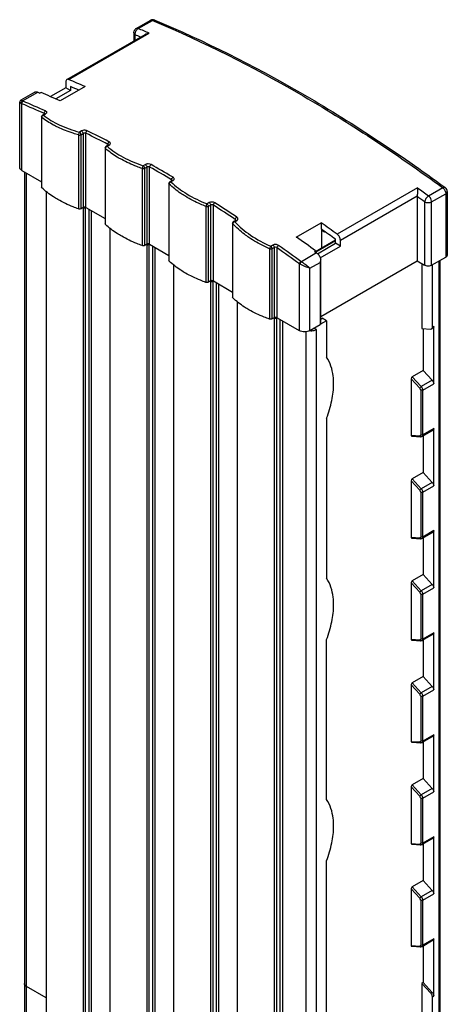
# Model space of a CAD drawing. Header units: millimetres. Extents: x 328 to 414, y 80 to 955.
# Tile 4 of 4: x 328 to 413, y 758 to 955. Entities that reach past the tile are written whole.
import ezdxf

# ---------------------------------------------------------------- set-up
doc = ezdxf.new("R2010")
doc.units = ezdxf.units.MM
doc.header["$LTSCALE"] = 67.304829
doc.layers.get('0').update_dxf_attribs({"linetype": 'CONTINUOUS'})

msp = doc.modelspace()

# ---------------------------------------------------------------- linework, layer by layer
at = {"color": 7}
for p, q in [((350.93, 953.58), (353.75, 955.21)), ((351.33, 953.58), (354.16, 955.21)), ((354.16, 955.21), (354.53, 955.05)), ((354.16, 955.21), (354.53, 955.03)), ((337.07, 943.38), (352.69, 952.4)), ((337.48, 943.37), (353.53, 952.64)), ((350.43, 952.71), (350.52, 953.15)), ((350.43, 952.71), (350.43, 951.09)), ((350.72, 951.26), (350.72, 952.3)), ((336.86, 941.74), (333.79, 939.97)), ((340.71, 941.95), (335.76, 939.09)), ((336.86, 942.92), (336.86, 941.74)), ((337.81, 941.18), (336.86, 941.74)), ((337.81, 941.99), (337.81, 941.18)), ((330.67, 940.84), (327.85, 939.22)), ((328.24, 939.09), (331.28, 940.84)), ((331.28, 940.84), (331.7, 940.66)), ((331.91, 940.78), (331.7, 940.66)), ((337.81, 941.18), (334.88, 939.49)), ((327.65, 925.77), (327.65, 938.87)), ((328.09, 925.16), (328.09, 938.53)), ((332.01, 935.92), (332.01, 921.86)), ((332.07, 935.8), (332.01, 935.92)), ((332.07, 921.74), (332.07, 935.8)), ((332.21, 936.26), (332.63, 936.51)), ((332.38, 936.26), (332.8, 936.5)), ((332.55, 936.58), (332.55, 936.46)), ((339.42, 932.3), (339.42, 917.49)), ((340.02, 933.08), (339.6, 932.84)), ((339.91, 932.34), (340.32, 932.58)), ((339.91, 917.53), (339.91, 932.34)), ((340.32, 932.58), (340.32, 917.77)), ((340.89, 917.77), (340.89, 932.62)), ((344.92, 930.03), (344.93, 930.03)), ((344.93, 930.04), (345.36, 930.28)), ((345.12, 930.03), (345.54, 930.27)), ((345.27, 930.39), (345.27, 930.23)), ((345.4, 930.31), (345.36, 930.28)), ((345.4, 930.31), (345.4, 930.31)), ((345.54, 930.89), (345.45, 930.94)), ((344.73, 929.69), (344.73, 914.5)), ((344.79, 929.57), (344.73, 929.69)), ((344.79, 914.38), (344.79, 929.57)), ((352.77, 926.35), (352.34, 926.1)), ((352.63, 925.61), (353.05, 925.86)), ((353.05, 925.86), (353.05, 910.42)), ((353.62, 910.42), (353.62, 925.86)), ((328.09, 925.16), (332.01, 922.9)), ((328.59, 924.87), (328.59, 271.37)), ((329.03, 270.76), (329.03, 924.62)), ((352.14, 925.58), (352.14, 910.14)), ((352.63, 910.18), (352.63, 925.61)), ((358.29, 923.82), (358.07, 923.95)), ((357.46, 922.59), (357.46, 907.16)), ((357.52, 922.47), (357.46, 922.59)), ((357.52, 907.04), (357.52, 922.47)), ((357.66, 922.94), (358.09, 923.18)), ((357.66, 922.94), (357.66, 922.94)), ((357.86, 922.92), (358.29, 923.16)), ((358, 923.33), (358, 923.13)), ((358.13, 923.21), (358.09, 923.18)), ((358.13, 923.2), (358.13, 923.21)), ((332.07, 921.74), (332.01, 921.86)), ((332.93, 920.97), (332.93, 758.36)), ((332.99, 267.12), (332.99, 920.92)), ((407.16, 921.68), (391.11, 912.41)), ((391.73, 911.24), (407.08, 920.1)), ((407.08, 920), (407.08, 907.08)), ((412.19, 921.71), (409.36, 920.07)), ((409.97, 918.91), (412.8, 920.54)), ((412.8, 920.54), (412.8, 907.85)), ((413.1, 920.95), (413.1, 908.26)), ((364.86, 917.98), (364.86, 902.8)), ((365.51, 918.74), (365.09, 918.5)), ((365.36, 918.02), (365.78, 918.26)), ((365.36, 902.83), (365.36, 918.02)), ((365.78, 918.26), (365.78, 903.07)), ((366.35, 903.07), (366.35, 918.23)), ((408.56, 918.91), (408.56, 906.22)), ((409.97, 906.22), (409.97, 918.91)), ((340.32, 917.77), (339.91, 917.53)), ((340.26, 917.74), (340.34, 917.71)), ((340.26, 917.73), (340.34, 917.71)), ((340.34, 917.71), (340.34, 262.87)), ((340.83, 917.74), (340.89, 917.78)), ((340.83, 262.91), (340.83, 917.74)), ((340.89, 917.77), (344.73, 915.55)), ((341.45, 917.45), (341.45, 263.27)), ((342.01, 263.27), (342.01, 917.12)), ((371.03, 915.87), (370.76, 916.05)), ((344.79, 914.38), (344.73, 914.5)), ((370.19, 914.62), (370.19, 899.81)), ((370.25, 914.5), (370.19, 914.62)), ((370.25, 899.69), (370.25, 914.5)), ((370.39, 914.96), (370.81, 915.21)), ((370.4, 914.97), (370.39, 914.96)), ((370.62, 914.93), (371.03, 915.17)), ((370.73, 915.4), (370.73, 915.16)), ((370.86, 915.24), (370.81, 915.21)), ((370.81, 915.21), (371.03, 915.17)), ((370.85, 915.23), (370.86, 915.24)), ((382.93, 911.86), (387.88, 914.72)), ((387.88, 914.72), (387.88, 913.48)), ((345.66, 913.63), (345.66, 751.01)), ((345.71, 259.77), (345.71, 913.59)), ((387.88, 913.48), (388.02, 913.38)), ((388.02, 909.68), (388.02, 913.38)), ((388.55, 912.87), (388.02, 913.18)), ((388.55, 912.87), (388.55, 913)), ((388.65, 912.93), (388.55, 912.87)), ((353.05, 910.42), (352.63, 910.18)), ((352.99, 910.39), (353.06, 910.36)), ((352.99, 910.39), (353.06, 910.36)), ((353.07, 910.36), (353.07, 255.52)), ((353.55, 910.39), (353.62, 910.43)), ((353.55, 255.56), (353.55, 910.39)), ((353.62, 910.42), (357.46, 908.2)), ((354.18, 910.1), (354.18, 255.92)), ((378.26, 910.26), (377.84, 910.02)), ((386.78, 908.97), (390.78, 911.28)), ((390.78, 911.11), (386.8, 908.82)), ((387.15, 908.51), (390.78, 910.61)), ((390.78, 910.61), (390.78, 911.41)), ((391.73, 910.06), (390.78, 910.61)), ((391.73, 910.06), (391.73, 911.24)), ((354.74, 255.92), (354.74, 909.77)), ((377.6, 909.51), (377.6, 895.45)), ((378.09, 909.55), (378.51, 909.79)), ((378.09, 895.48), (378.09, 909.55)), ((378.51, 909.79), (378.51, 895.73)), ((379.07, 895.73), (379.07, 909.72)), ((386.99, 908.67), (383.96, 906.92)), ((386.57, 908.98), (386.78, 909.1)), ((386.57, 908.98), (386.99, 908.67)), ((386.78, 909.1), (386.78, 908.83)), ((387.69, 907.72), (391.73, 910.06)), ((357.52, 907.04), (357.46, 907.16)), ((358.39, 906.29), (358.39, 743.66)), ((358.44, 252.42), (358.44, 906.24)), ((383.53, 906.53), (383.53, 893.15)), ((385.65, 905.62), (387.7, 906.8)), ((387.7, 906.8), (387.7, 894.34)), ((387.84, 906.34), (387.84, 907.41)), ((387.84, 906.34), (387.85, 906.38)), ((387.85, 895.97), (407.08, 907.08)), ((387.85, 894.54), (387.85, 906.34)), ((407.08, 907.08), (408.56, 906.22)), ((407.99, 906.55), (407.99, 893.57)), ((409.97, 906.22), (412.8, 907.85)), ((410.11, 893.78), (410.11, 906.3)), ((411.38, 907.03), (411.38, 108.08)), ((411.67, 108.25), (411.67, 907.2)), ((385.65, 893.15), (385.65, 905.62)), ((365.78, 903.07), (365.36, 902.83)), ((365.72, 903.04), (365.79, 903.01)), ((365.72, 903.04), (365.79, 903.01)), ((365.79, 903.01), (365.79, 248.17)), ((366.34, 903.08), (366.28, 903.05)), ((366.28, 248.21), (366.28, 903.05)), ((366.35, 903.07), (370.19, 900.85)), ((366.91, 902.75), (366.91, 248.57)), ((367.47, 248.57), (367.47, 902.43)), ((370.25, 899.69), (370.19, 899.81)), ((371.11, 898.93), (371.11, 736.32)), ((371.17, 245.07), (371.17, 898.88)), ((378.51, 895.73), (378.09, 895.48)), ((378.44, 895.69), (378.52, 895.66)), ((378.45, 895.69), (378.52, 895.66)), ((378.52, 895.66), (378.52, 240.83)), ((379.01, 895.7), (379.07, 895.73)), ((379.01, 240.86), (379.01, 895.7)), ((379.07, 895.73), (383.53, 893.15)), ((379.63, 895.4), (379.63, 241.22)), ((380.2, 241.22), (380.2, 895.08)), ((385.65, 893.15), (387.7, 894.34)), ((387.85, 894.54), (387.7, 894.34)), ((388.97, 895.11), (387.75, 894.41)), ((387.85, 895.44), (388.12, 895.6)), ((388.97, 895.11), (388.12, 895.6)), ((388.97, 895.11), (388.97, 887.84)), ((384.84, 892.93), (384.84, 238.54)), ((386.96, 893.38), (386.46, 893.66)), ((386.96, 238.54), (386.96, 893.38)), ((407.99, 893.57), (409.81, 893.44)), ((408.27, 893.55), (408.27, 885.16)), ((409.81, 893.44), (409.96, 893.47)), ((410.25, 893.63), (409.96, 893.47)), ((410.39, 893.94), (410.11, 893.78)), ((410.39, 882.51), (410.39, 893.94)), ((408.27, 885.16), (406.08, 883.9)), ((408.27, 885.16), (410.09, 883.2)), ((405.87, 883.51), (405.87, 872.2)), ((407.61, 881.63), (405.87, 883.51)), ((407.9, 881.93), (406.08, 883.9)), ((410.09, 883.2), (407.9, 881.93)), ((408.2, 881.25), (410.39, 882.51)), ((407.78, 881.24), (407.78, 872.27)), ((408.2, 872.26), (408.2, 881.25)), ((388.97, 875.6), (388.97, 843.59)), ((410.25, 873.22), (408.06, 871.95)), ((410.39, 873.53), (408.2, 872.26)), ((410.39, 862.1), (410.39, 873.53)), ((405.87, 872.2), (407.61, 872.07)), ((405.98, 872.03), (407.8, 871.9)), ((408.27, 872.08), (408.27, 864.75)), ((405.87, 863.1), (405.87, 851.79)), ((407.61, 861.22), (405.87, 863.1)), ((408.27, 864.75), (406.08, 863.49)), ((407.9, 861.52), (406.08, 863.49)), ((408.27, 864.75), (410.09, 862.78)), ((407.78, 860.83), (407.78, 851.85)), ((410.09, 862.78), (407.9, 861.52)), ((408.2, 860.83), (410.39, 862.1)), ((408.2, 851.85), (408.2, 860.83)), ((410.39, 853.12), (408.2, 851.85)), ((410.39, 841.69), (410.39, 853.12)), ((405.87, 851.79), (407.61, 851.66)), ((405.98, 851.62), (407.8, 851.48)), ((410.25, 852.81), (408.06, 851.54)), ((408.27, 851.67), (408.27, 844.34)), ((408.27, 844.34), (406.08, 843.07)), ((408.27, 844.34), (410.09, 842.37)), ((405.87, 842.68), (405.87, 831.38)), ((407.61, 840.81), (405.87, 842.68)), ((407.9, 841.1), (406.08, 843.07)), ((410.09, 842.37), (407.9, 841.1)), ((408.2, 840.42), (410.39, 841.69)), ((407.78, 840.42), (407.78, 831.44)), ((408.2, 831.44), (408.2, 840.42)), ((388.97, 799.33), (388.97, 831.34)), ((405.87, 831.38), (407.61, 831.25)), ((410.25, 832.39), (408.06, 831.13)), ((410.39, 832.7), (408.2, 831.44)), ((410.39, 821.27), (410.39, 832.7)), ((405.98, 831.21), (407.8, 831.07)), ((408.27, 831.25), (408.27, 823.93)), ((408.27, 823.93), (406.08, 822.66)), ((408.27, 823.93), (410.09, 821.96)), ((405.87, 822.27), (405.87, 810.97)), ((407.61, 820.39), (405.87, 822.27)), ((407.9, 820.69), (406.08, 822.66)), ((410.09, 821.96), (407.9, 820.69)), ((407.78, 820), (407.78, 811.03)), ((408.2, 820.01), (410.39, 821.27)), ((408.2, 811.03), (408.2, 820.01)), ((410.25, 811.98), (408.06, 810.72)), ((410.39, 812.29), (408.2, 811.03)), ((410.39, 800.86), (410.39, 812.29)), ((405.87, 810.97), (407.61, 810.84)), ((405.98, 810.8), (407.8, 810.66)), ((408.27, 810.84), (408.27, 803.51)), ((405.87, 801.86), (405.87, 790.55)), ((407.61, 799.98), (405.87, 801.86)), ((408.27, 803.51), (406.08, 802.25)), ((407.9, 800.28), (406.08, 802.25)), ((408.27, 803.51), (410.09, 801.55)), ((410.09, 801.55), (407.9, 800.28)), ((408.2, 799.6), (410.39, 800.86)), ((407.78, 799.59), (407.78, 790.62)), ((408.2, 790.61), (408.2, 799.6)), ((405.87, 790.55), (407.61, 790.42)), ((405.98, 790.38), (407.8, 790.25)), ((410.25, 791.57), (408.06, 790.3)), ((410.39, 791.88), (408.2, 790.61)), ((408.27, 790.43), (408.27, 783.1)), ((410.39, 780.45), (410.39, 791.88)), ((388.97, 755.65), (388.97, 787.09)), ((408.27, 783.1), (406.08, 781.84)), ((408.27, 783.1), (410.09, 781.13)), ((405.87, 781.45), (405.87, 770.14)), ((407.61, 779.57), (405.87, 781.45)), ((407.9, 779.87), (406.08, 781.84)), ((410.09, 781.13), (407.9, 779.87)), ((408.2, 779.18), (410.39, 780.45)), ((407.78, 779.18), (407.78, 770.2)), ((408.2, 770.2), (408.2, 779.18)), ((410.25, 771.16), (408.06, 769.89)), ((410.39, 771.47), (408.2, 770.2)), ((410.39, 760.04), (410.39, 771.47)), ((405.87, 770.14), (407.61, 770.01)), ((405.98, 769.97), (407.8, 769.83)), ((408.27, 770.02), (408.27, 762.69)), ((408.27, 762.69), (407.99, 762.53)), ((407.99, 762.53), (407.99, 731.09)), ((409.81, 760.56), (407.99, 762.53)), ((408.27, 762.69), (410.09, 760.72)), ((332.93, 759.64), (329.03, 761.89)), ((410.09, 760.72), (409.81, 760.56)), ((410.11, 759.87), (410.39, 760.04)), ((410.11, 731.29), (410.11, 759.87))]:
    msp.add_line(p, q, dxfattribs=at)
for points in [[(327.85, 939.22), (327.72, 939.1), (327.66, 938.97), (327.65, 938.87)], [(332.68, 936.54), (332.67, 936.53), (332.63, 936.51)]]:
    msp.add_lwpolyline(points, dxfattribs=at)
for centre, radius, start, end in [((351.43, 952.71), 1, 120.0028, 154.3395), ((351.09, 953.29), 0.334, 119.1779, 120.0282), ((261.4, 739.21), 232.47, 66.6515, 67.2406), ((354.25, 954.35), 1, 67.2418, 119.9999), ((354.48, 954.88), 0.425, 67.2213, 75.8427), ((261.62, 739.91), 230.33, 66.9598, 67.2417), ((243.3, 725.24), 237.6, 65.7979, 66.6493), ((245.2, 727.64), 233.49, 66.1823, 66.6325), ((239.02, 723.89), 235.94, 65.795, 66.8159), ((235.15, 720.65), 236.88, 65.7208, 66.8975), ((235.27, 720.87), 237.19, 65.7208, 66.8975), ((332.41, 935.92), 0.4, 119.9999, 180), ((224.8, 698.91), 260.96, 62.5056, 63.5855), ((224.95, 699.19), 261.2, 62.5279, 63.5857), ((345.13, 929.69), 0.4, 122.3128, 179.9923), ((345.91, 930.37), 0.64, 148.8125, 152.1526), ((212.81, 676.91), 286.02, 59.4935, 60.5076), ((213.03, 677.29), 286.14, 59.5438, 60.5079), ((357.86, 922.59), 0.4, 119.9999, 179.9974), ((358.68, 923.26), 0.687, 140.4845, 150.1684), ((205.76, 643.06), 342.37, 53.6774, 53.9853), ((206.33, 643.9), 342.77, 53.6772, 54.1321), ((412.1, 920.95), 1, 0.0001, 53.6776), ((199.32, 654.92), 311.82, 56.6519, 57.611), ((199.57, 655.33), 311.91, 56.7109, 57.6115), ((370.59, 914.62), 0.4, 119.9999, 180.0001), ((193.25, 638.74), 337.71, 54.1321, 54.8065), ((195.35, 640.98), 333.65, 54.1462, 54.7283), ((184.53, 633.29), 338.59, 53.9371, 54.8654), ((188.64, 636.36), 337.12, 54.0019, 54.8074), ((184.48, 633.18), 338.14, 53.9371, 54.8654), ((384.45, 907.86), 1.62, 235.5494, 241.6329), ((384.56, 907.98), 1.22, 234.0049, 240.0571), ((387.68, 906.38), 0.17, 0.6673, 10.9155)]:
    msp.add_arc(centre, radius, start, end, dxfattribs=at)
for centre, start_param, end_param in [((406.08, 883.63), 0.699489, 2.270285), ((406.08, 872.33), -4.0129, -2.920131), ((406.08, 863.22), 0.699489, 2.270285), ((406.08, 851.91), -4.0129, -2.920131), ((406.08, 842.81), 0.699489, 2.270285), ((406.08, 831.5), -4.0129, -2.920131), ((406.08, 822.39), 0.699489, 2.270285), ((406.08, 811.09), -4.0129, -2.920131), ((406.08, 801.98), 0.699489, 2.270285), ((406.08, 790.68), -4.0129, -2.920131), ((406.08, 781.57), 0.699489, 2.270285), ((406.08, 770.26), -4.0129, -2.920131)]:
    msp.add_ellipse(centre, major_axis=(0.137, 0.283), ratio=0.573062, start_param=start_param, end_param=end_param, dxfattribs=at)
for points, knots in [([(350.86, 953.04), (350.89, 953.09), (351, 953.3), (351.18, 953.49), (351.33, 953.58)], [0, 0, 0, 0, 0.268265, 1, 1, 1, 1]), ([(351.33, 953.58), (351.26, 953.61), (351.13, 953.64), (350.99, 953.61), (350.93, 953.58)], [0, 0, 0, 0, 0.53884, 1, 1, 1, 1]), ([(353.75, 955.21), (353.81, 955.24), (353.95, 955.28), (354.09, 955.24), (354.16, 955.21)], [0, 0, 0, 0, 0.461067, 1, 1, 1, 1]), ([(354.16, 955.21), (354.23, 955.25), (354.36, 955.31), (354.51, 955.31), (354.58, 955.29)], [0, 0, 0, 0, 0.530027, 1, 1, 1, 1]), ([(354.53, 955.05), (364.43, 950.88), (384.34, 940.81), (402.93, 928.51), (412.19, 921.71)], [0, 0, 0, 0, 0.483175, 1, 1, 1, 1]), ([(354.64, 955.27), (364.61, 951.09), (384.66, 940.98), (403.37, 928.61), (412.69, 921.76)], [0, 0, 0, 0, 0.483191, 1, 1, 1, 1]), ([(350.43, 952.71), (350.43, 952.64), (350.49, 952.46), (350.64, 952.35), (350.72, 952.3)], [0, 0, 0, 0, 0.449207, 1, 1, 1, 1]), ([(350.72, 952.3), (350.71, 952.36), (350.71, 952.61), (350.78, 952.86), (350.86, 953.04)], [0, 0, 0, 0, 0.235532, 1, 1, 1, 1]), ([(352.69, 952.4), (352.75, 952.43), (353.01, 952.56), (353.31, 952.63), (353.53, 952.64)], [0, 0, 0, 0, 0.246432, 1, 1, 1, 1]), ([(337.07, 943.38), (337, 943.34), (336.88, 943.19), (336.86, 943.02), (336.86, 942.92)], [0, 0, 0, 0, 0.449189, 1, 1, 1, 1]), ([(337.48, 943.37), (337.41, 943.4), (337.27, 943.44), (337.12, 943.41), (337.07, 943.38)], [0, 0, 0, 0, 0.539954, 1, 1, 1, 1]), ([(330.67, 940.84), (330.75, 940.89), (330.97, 940.94), (331.17, 940.88), (331.28, 940.84)], [0, 0, 0, 0, 0.460479, 1, 1, 1, 1]), ([(327.96, 938.6), (327.92, 938.63), (327.84, 938.68), (327.74, 938.76), (327.68, 938.82), (327.65, 938.86), (327.65, 938.87)], [0, 0, 0, 0, 0.394309, 0.690506, 0.887523, 1, 1, 1, 1]), ([(327.85, 939.22), (327.87, 939.23), (327.91, 939.23), (328.05, 939.19), (328.16, 939.13), (328.24, 939.09)], [0, 0, 0, 0, 0.113726, 0.311663, 1, 1, 1, 1]), ([(328.24, 939.09), (328.16, 939.05), (328.01, 938.9), (327.95, 938.7), (327.96, 938.6)], [0, 0, 0, 0, 0.499069, 1, 1, 1, 1]), ([(328.09, 938.53), (328.09, 938.58), (328.1, 938.77), (328.21, 938.97), (328.34, 939.04)], [0, 0, 0, 0, 0.239222, 1, 1, 1, 1]), ([(332.07, 935.88), (332.08, 935.95), (332.13, 936.07), (332.25, 936.19), (332.34, 936.24), (332.38, 936.26)], [0, 0, 0, 0, 0.372018, 0.755273, 1, 1, 1, 1]), ([(335.28, 933.82), (334.98, 933.96), (333.85, 934.53), (332.78, 935.22), (332.07, 935.8)], [0, 0, 0, 0, 0.266825, 1, 1, 1, 1]), ([(332.38, 936.26), (332.35, 936.27), (332.29, 936.29), (332.23, 936.28), (332.21, 936.26)], [0, 0, 0, 0, 0.541535, 1, 1, 1, 1]), ([(332.38, 936.26), (333.34, 935.48), (335.68, 934.12), (338.21, 933.22), (339.6, 932.84)], [0, 0, 0, 0, 0.46088, 1, 1, 1, 1]), ([(332.55, 936.58), (332.54, 936.68), (332.59, 936.88), (332.72, 937.04), (332.8, 937.08)], [0, 0, 0, 0, 0.506991, 1, 1, 1, 1]), ([(332.65, 936.51), (332.65, 936.52), (332.62, 936.55), (332.58, 936.57), (332.55, 936.58)], [0, 0, 0, 0, 0.210528, 1, 1, 1, 1]), ([(332.67, 936.52), (332.68, 936.52), (332.73, 936.53), (332.77, 936.51), (332.8, 936.5)], [0, 0, 0, 0, 0.236535, 1, 1, 1, 1]), ([(332.8, 937.08), (332.86, 937.05), (332.98, 936.99), (333.06, 936.81), (332.98, 936.62), (332.86, 936.54), (332.8, 936.5)], [0, 0, 0, 0, 0.272907, 0.485957, 0.7082, 1, 1, 1, 1]), ([(339.42, 932.3), (339.05, 932.4), (337.64, 932.82), (336.26, 933.35), (335.28, 933.82)], [0, 0, 0, 0, 0.26225, 1, 1, 1, 1]), ([(339.46, 932.6), (339.45, 932.57), (339.43, 932.48), (339.41, 932.37), (339.42, 932.3)], [0, 0, 0, 0, 0.262404, 1, 1, 1, 1]), ([(339.42, 932.3), (339.5, 932.27), (339.67, 932.26), (339.84, 932.3), (339.91, 932.34)], [0, 0, 0, 0, 0.513733, 1, 1, 1, 1]), ([(339.6, 932.84), (339.59, 932.82), (339.53, 932.75), (339.49, 932.67), (339.46, 932.6)], [0, 0, 0, 0, 0.215457, 1, 1, 1, 1]), ([(339.89, 932.44), (339.87, 932.53), (339.8, 932.68), (339.67, 932.8), (339.6, 932.84)], [0, 0, 0, 0, 0.521188, 1, 1, 1, 1]), ([(339.91, 932.34), (339.91, 932.34), (339.91, 932.38), (339.9, 932.42), (339.89, 932.44)], [0, 0, 0, 0, 0.237898, 1, 1, 1, 1]), ([(341.15, 933.12), (341.07, 933.17), (340.88, 933.22), (340.59, 933.24), (340.29, 933.2), (340.1, 933.13), (340.02, 933.08)], [0, 0, 0, 0, 0.232882, 0.495311, 0.760359, 1, 1, 1, 1]), ([(340.02, 933.08), (340.11, 933.03), (340.25, 932.88), (340.32, 932.68), (340.32, 932.58)], [0, 0, 0, 0, 0.495052, 1, 1, 1, 1]), ([(340.89, 932.62), (340.8, 932.66), (340.6, 932.67), (340.41, 932.63), (340.32, 932.58)], [0, 0, 0, 0, 0.491263, 1, 1, 1, 1]), ([(340.89, 932.62), (340.88, 932.72), (340.94, 932.92), (341.07, 933.08), (341.15, 933.12)], [0, 0, 0, 0, 0.50039, 1, 1, 1, 1]), ([(344.8, 929.65), (344.81, 929.69), (344.84, 929.79), (344.95, 929.93), (345.06, 930), (345.12, 930.03)], [0, 0, 0, 0, 0.243469, 0.628463, 1, 1, 1, 1]), ([(345.12, 930.03), (345.09, 930.04), (345.03, 930.06), (344.96, 930.05), (344.93, 930.04)], [0, 0, 0, 0, 0.546758, 1, 1, 1, 1]), ([(345.12, 930.03), (346.09, 929.18), (348.41, 927.65), (350.95, 926.58), (352.34, 926.1)], [0, 0, 0, 0, 0.466732, 1, 1, 1, 1]), ([(345.27, 930.39), (345.27, 930.42), (345.28, 930.51), (345.31, 930.61), (345.34, 930.67)], [0, 0, 0, 0, 0.215738, 1, 1, 1, 1]), ([(345.38, 930.29), (345.38, 930.3), (345.36, 930.35), (345.31, 930.38), (345.27, 930.39)], [0, 0, 0, 0, 0.21695, 1, 1, 1, 1]), ([(345.36, 930.71), (345.38, 930.73), (345.42, 930.8), (345.49, 930.86), (345.54, 930.89)], [0, 0, 0, 0, 0.281414, 1, 1, 1, 1]), ([(345.39, 930.3), (345.4, 930.3), (345.46, 930.31), (345.51, 930.29), (345.54, 930.27)], [0, 0, 0, 0, 0.234423, 1, 1, 1, 1]), ([(345.54, 930.27), (345.61, 930.31), (345.72, 930.39), (345.8, 930.59), (345.72, 930.78), (345.61, 930.86), (345.54, 930.89)], [0, 0, 0, 0, 0.282134, 0.505915, 0.725759, 1, 1, 1, 1]), ([(348.03, 927.36), (347.72, 927.52), (346.59, 928.17), (345.52, 928.94), (344.79, 929.57)], [0, 0, 0, 0, 0.264213, 1, 1, 1, 1]), ([(352.14, 925.58), (351.77, 925.7), (350.36, 926.21), (349, 926.83), (348.03, 927.36)], [0, 0, 0, 0, 0.260513, 1, 1, 1, 1]), ([(352.19, 925.87), (352.19, 925.84), (352.15, 925.75), (352.14, 925.65), (352.14, 925.58)], [0, 0, 0, 0, 0.264473, 1, 1, 1, 1]), ([(352.34, 926.1), (352.33, 926.09), (352.26, 926.02), (352.22, 925.94), (352.19, 925.87)], [0, 0, 0, 0, 0.216813, 1, 1, 1, 1]), ([(352.62, 925.69), (352.6, 925.78), (352.53, 925.94), (352.41, 926.06), (352.34, 926.1)], [0, 0, 0, 0, 0.514217, 1, 1, 1, 1]), ([(353.9, 926.36), (353.73, 926.45), (353.42, 926.51), (353.03, 926.46), (352.85, 926.4), (352.77, 926.35)], [0, 0, 0, 0, 0.497172, 0.761364, 1, 1, 1, 1]), ([(352.77, 926.35), (352.85, 926.3), (352.99, 926.15), (353.05, 925.95), (353.05, 925.86)], [0, 0, 0, 0, 0.499149, 1, 1, 1, 1]), ([(353.62, 925.86), (353.53, 925.91), (353.33, 925.95), (353.14, 925.91), (353.05, 925.86)], [0, 0, 0, 0, 0.498401, 1, 1, 1, 1]), ([(353.62, 925.86), (353.62, 925.96), (353.68, 926.15), (353.81, 926.31), (353.9, 926.36)], [0, 0, 0, 0, 0.499934, 1, 1, 1, 1]), ([(328.09, 925.16), (327.97, 925.23), (327.75, 925.4), (327.65, 925.66), (327.65, 925.77)], [0, 0, 0, 0, 0.5508, 1, 1, 1, 1]), ([(352.14, 925.58), (352.22, 925.55), (352.39, 925.53), (352.56, 925.57), (352.63, 925.61)], [0, 0, 0, 0, 0.513101, 1, 1, 1, 1]), ([(360.76, 920.01), (360.45, 920.19), (359.31, 920.93), (358.24, 921.78), (357.52, 922.47)], [0, 0, 0, 0, 0.262717, 1, 1, 1, 1]), ([(357.53, 922.55), (357.54, 922.59), (357.6, 922.74), (357.74, 922.87), (357.86, 922.92)], [0, 0, 0, 0, 0.243785, 1, 1, 1, 1]), ([(357.86, 922.92), (357.83, 922.93), (357.76, 922.96), (357.69, 922.95), (357.66, 922.94)], [0, 0, 0, 0, 0.551626, 1, 1, 1, 1]), ([(357.86, 922.92), (358.83, 921.99), (361.13, 920.29), (363.69, 919.05), (365.09, 918.5)], [0, 0, 0, 0, 0.470344, 1, 1, 1, 1]), ([(358, 923.33), (358, 923.35), (358.01, 923.45), (358.05, 923.54), (358.08, 923.61)], [0, 0, 0, 0, 0.212774, 1, 1, 1, 1]), ([(358.12, 923.19), (358.11, 923.21), (358.09, 923.27), (358.04, 923.31), (358, 923.33)], [0, 0, 0, 0, 0.222458, 1, 1, 1, 1]), ([(358.12, 923.19), (358.13, 923.2), (358.19, 923.21), (358.25, 923.18), (358.29, 923.16)], [0, 0, 0, 0, 0.232745, 1, 1, 1, 1]), ([(358.15, 923.7), (358.16, 923.71), (358.2, 923.76), (358.25, 923.8), (358.29, 923.82)], [0, 0, 0, 0, 0.278903, 1, 1, 1, 1]), ([(358.29, 923.16), (358.36, 923.2), (358.47, 923.29), (358.55, 923.49), (358.47, 923.69), (358.35, 923.78), (358.29, 923.82)], [0, 0, 0, 0, 0.273743, 0.498581, 0.72438, 1, 1, 1, 1]), ([(335.28, 919.35), (334.98, 919.53), (333.84, 920.22), (332.77, 921.05), (332.07, 921.74)], [0, 0, 0, 0, 0.263186, 1, 1, 1, 1]), ([(364.86, 917.98), (364.5, 918.13), (363.09, 918.72), (361.72, 919.42), (360.76, 920.01)], [0, 0, 0, 0, 0.259375, 1, 1, 1, 1]), ([(407.16, 921.68), (407.16, 921.44), (407.14, 920.91), (407.11, 920.39), (407.08, 920.1)], [0, 0, 0, 0, 0.452336, 1, 1, 1, 1]), ([(409.36, 920.07), (409.26, 920.01), (409.07, 919.86), (408.83, 919.57), (408.65, 919.25), (408.57, 919.02), (408.56, 918.91)], [0, 0, 0, 0, 0.241585, 0.508635, 0.771031, 1, 1, 1, 1]), ([(409.8, 919.55), (409.77, 919.6), (409.66, 919.8), (409.5, 919.97), (409.36, 920.07)], [0, 0, 0, 0, 0.261129, 1, 1, 1, 1]), ([(412.19, 921.71), (412.38, 921.57), (412.66, 921.21), (412.8, 920.76), (412.8, 920.54)], [0, 0, 0, 0, 0.508107, 1, 1, 1, 1]), ([(412.69, 921.76), (412.64, 921.79), (412.49, 921.83), (412.36, 921.79), (412.29, 921.75)], [0, 0, 0, 0, 0.438412, 1, 1, 1, 1]), ([(412.8, 920.54), (412.89, 920.59), (413.03, 920.7), (413.1, 920.87), (413.1, 920.95)], [0, 0, 0, 0, 0.55059, 1, 1, 1, 1]), ([(339.42, 917.49), (339.05, 917.62), (337.63, 918.14), (336.25, 918.79), (335.28, 919.35)], [0, 0, 0, 0, 0.260063, 1, 1, 1, 1]), ([(364.94, 918.26), (364.93, 918.24), (364.89, 918.15), (364.87, 918.05), (364.86, 917.98)], [0, 0, 0, 0, 0.26639, 1, 1, 1, 1]), ([(364.86, 917.98), (364.95, 917.95), (365.12, 917.93), (365.29, 917.97), (365.36, 918.02)], [0, 0, 0, 0, 0.513105, 1, 1, 1, 1]), ([(365.09, 918.5), (365.07, 918.48), (365.01, 918.41), (364.96, 918.33), (364.94, 918.26)], [0, 0, 0, 0, 0.21749, 1, 1, 1, 1]), ([(365.35, 918.08), (365.34, 918.16), (365.27, 918.32), (365.16, 918.45), (365.09, 918.5)], [0, 0, 0, 0, 0.507727, 1, 1, 1, 1]), ([(366.64, 918.71), (366.48, 918.82), (366.08, 918.91), (365.68, 918.84), (365.51, 918.74)], [0, 0, 0, 0, 0.503034, 1, 1, 1, 1]), ([(365.51, 918.74), (365.59, 918.69), (365.72, 918.54), (365.78, 918.35), (365.78, 918.26)], [0, 0, 0, 0, 0.505522, 1, 1, 1, 1]), ([(366.35, 918.23), (366.27, 918.29), (366.07, 918.34), (365.86, 918.31), (365.78, 918.26)], [0, 0, 0, 0, 0.506422, 1, 1, 1, 1]), ([(366.35, 918.23), (366.35, 918.33), (366.42, 918.51), (366.56, 918.66), (366.64, 918.71)], [0, 0, 0, 0, 0.496776, 1, 1, 1, 1]), ([(408.56, 918.91), (408.66, 918.85), (408.89, 918.77), (409.27, 918.73), (409.64, 918.77), (409.87, 918.85), (409.97, 918.91)], [0, 0, 0, 0, 0.237241, 0.500028, 0.762787, 1, 1, 1, 1]), ([(409.97, 918.91), (409.97, 918.96), (409.96, 919.18), (409.88, 919.4), (409.8, 919.55)], [0, 0, 0, 0, 0.229649, 1, 1, 1, 1]), ([(339.91, 917.53), (339.84, 917.49), (339.67, 917.45), (339.5, 917.47), (339.42, 917.49)], [0, 0, 0, 0, 0.486261, 1, 1, 1, 1]), ([(340.89, 917.77), (340.81, 917.82), (340.61, 917.86), (340.41, 917.82), (340.32, 917.77)], [0, 0, 0, 0, 0.499999, 1, 1, 1, 1]), ([(340.34, 917.71), (340.36, 917.7), (340.47, 917.67), (340.59, 917.67), (340.68, 917.69)], [0, 0, 0, 0, 0.241231, 1, 1, 1, 1]), ([(348.03, 912.01), (347.72, 912.19), (346.58, 912.89), (345.51, 913.71), (344.79, 914.38)], [0, 0, 0, 0, 0.262373, 1, 1, 1, 1]), ([(373.46, 911.77), (373.16, 911.98), (372.02, 912.8), (370.95, 913.74), (370.25, 914.5)], [0, 0, 0, 0, 0.261985, 1, 1, 1, 1]), ([(370.62, 914.93), (370.57, 914.92), (370.5, 914.88), (370.36, 914.77), (370.29, 914.66), (370.26, 914.58)], [0, 0, 0, 0, 0.247321, 0.507694, 1, 1, 1, 1]), ([(370.62, 914.93), (370.58, 914.96), (370.51, 914.99), (370.43, 914.98), (370.4, 914.97)], [0, 0, 0, 0, 0.555261, 1, 1, 1, 1]), ([(370.62, 914.93), (371.55, 913.92), (373.83, 912.03), (376.42, 910.64), (377.84, 910.02)], [0, 0, 0, 0, 0.472314, 1, 1, 1, 1]), ([(370.73, 915.4), (370.74, 915.49), (370.81, 915.68), (370.95, 915.83), (371.03, 915.87)], [0, 0, 0, 0, 0.491236, 1, 1, 1, 1]), ([(370.85, 915.22), (370.84, 915.24), (370.83, 915.31), (370.78, 915.36), (370.73, 915.4)], [0, 0, 0, 0, 0.226214, 1, 1, 1, 1]), ([(371.03, 915.17), (371.1, 915.21), (371.22, 915.31), (371.29, 915.52), (371.21, 915.73), (371.1, 915.83), (371.03, 915.87)], [0, 0, 0, 0, 0.266204, 0.49209, 0.723327, 1, 1, 1, 1]), ([(391.73, 911.24), (391.73, 911.46), (391.59, 911.91), (391.3, 912.28), (391.11, 912.41)], [0, 0, 0, 0, 0.492459, 1, 1, 1, 1]), ([(352.14, 910.14), (351.77, 910.27), (350.36, 910.8), (348.99, 911.46), (348.03, 912.01)], [0, 0, 0, 0, 0.259596, 1, 1, 1, 1]), ([(352.63, 910.18), (352.56, 910.14), (352.39, 910.1), (352.22, 910.12), (352.14, 910.14)], [0, 0, 0, 0, 0.486894, 1, 1, 1, 1]), ([(353.62, 910.42), (353.53, 910.47), (353.34, 910.51), (353.14, 910.47), (353.05, 910.42)], [0, 0, 0, 0, 0.499999, 1, 1, 1, 1]), ([(353.06, 910.36), (353.09, 910.35), (353.2, 910.32), (353.32, 910.32), (353.4, 910.34)], [0, 0, 0, 0, 0.241231, 1, 1, 1, 1]), ([(377.6, 909.51), (377.23, 909.67), (375.8, 910.34), (374.43, 911.12), (373.46, 911.77)], [0, 0, 0, 0, 0.258628, 1, 1, 1, 1]), ([(379.39, 910.19), (379.23, 910.3), (378.83, 910.42), (378.42, 910.35), (378.26, 910.26)], [0, 0, 0, 0, 0.506644, 1, 1, 1, 1]), ([(378.26, 910.26), (378.33, 910.2), (378.45, 910.06), (378.51, 909.88), (378.51, 909.79)], [0, 0, 0, 0, 0.512039, 1, 1, 1, 1]), ([(379.07, 909.72), (379.08, 909.81), (379.17, 909.99), (379.3, 910.14), (379.39, 910.19)], [0, 0, 0, 0, 0.492849, 1, 1, 1, 1]), ([(377.69, 909.78), (377.68, 909.76), (377.64, 909.67), (377.61, 909.58), (377.6, 909.51)], [0, 0, 0, 0, 0.268036, 1, 1, 1, 1]), ([(377.6, 909.51), (377.68, 909.48), (377.85, 909.46), (378.02, 909.5), (378.09, 909.55)], [0, 0, 0, 0, 0.513736, 1, 1, 1, 1]), ([(377.84, 910.02), (377.82, 910), (377.76, 909.93), (377.72, 909.85), (377.69, 909.78)], [0, 0, 0, 0, 0.217706, 1, 1, 1, 1]), ([(378.09, 909.59), (378.08, 909.68), (378.02, 909.84), (377.91, 909.97), (377.84, 910.02)], [0, 0, 0, 0, 0.501955, 1, 1, 1, 1]), ([(379.07, 909.72), (379.04, 909.75), (378.87, 909.85), (378.63, 909.86), (378.51, 909.79)], [0, 0, 0, 0, 0.256316, 1, 1, 1, 1]), ([(386.99, 908.67), (387.19, 908.53), (387.55, 908.13), (387.77, 907.66), (387.84, 907.41)], [0, 0, 0, 0, 0.48942, 1, 1, 1, 1]), ([(413.1, 908.26), (413.1, 908.18), (413.03, 908.01), (412.89, 907.9), (412.8, 907.85)], [0, 0, 0, 0, 0.449164, 1, 1, 1, 1]), ([(360.76, 904.66), (360.45, 904.84), (359.31, 905.54), (358.24, 906.36), (357.52, 907.04)], [0, 0, 0, 0, 0.262373, 1, 1, 1, 1]), ([(383.53, 906.53), (383.54, 906.62), (383.63, 906.8), (383.76, 906.94), (383.85, 906.99)], [0, 0, 0, 0, 0.491473, 1, 1, 1, 1]), ([(383.96, 906.92), (383.88, 906.86), (383.76, 906.71), (383.69, 906.53), (383.68, 906.44)], [0, 0, 0, 0, 0.500017, 1, 1, 1, 1]), ([(385.65, 905.62), (385.35, 905.7), (384.68, 905.95), (384.03, 906.25), (383.68, 906.44)], [0, 0, 0, 0, 0.43909, 1, 1, 1, 1]), ([(383.96, 906.92), (384.29, 906.71), (384.88, 906.3), (385.42, 905.84), (385.65, 905.62)], [0, 0, 0, 0, 0.556461, 1, 1, 1, 1]), ([(387.7, 906.8), (387.72, 906.85), (387.79, 907.05), (387.83, 907.25), (387.84, 907.41)], [0, 0, 0, 0, 0.248146, 1, 1, 1, 1]), ([(387.84, 906.41), (387.84, 906.42), (387.83, 906.46), (387.81, 906.49), (387.79, 906.51)], [0, 0, 0, 0, 0.236908, 1, 1, 1, 1]), ([(409.97, 906.22), (409.87, 906.16), (409.64, 906.08), (409.27, 906.03), (408.89, 906.08), (408.66, 906.16), (408.56, 906.22)], [0, 0, 0, 0, 0.237252, 0.5, 0.762747, 1, 1, 1, 1]), ([(364.86, 902.8), (364.5, 902.93), (363.09, 903.46), (361.72, 904.11), (360.76, 904.66)], [0, 0, 0, 0, 0.259596, 1, 1, 1, 1]), ([(365.36, 902.83), (365.29, 902.79), (365.12, 902.75), (364.95, 902.77), (364.86, 902.8)], [0, 0, 0, 0, 0.486894, 1, 1, 1, 1]), ([(366.35, 903.07), (366.26, 903.12), (366.06, 903.16), (365.86, 903.12), (365.78, 903.07)], [0, 0, 0, 0, 0.499999, 1, 1, 1, 1]), ([(365.79, 903.01), (365.82, 903), (365.93, 902.97), (366.05, 902.97), (366.13, 902.99)], [0, 0, 0, 0, 0.241231, 1, 1, 1, 1]), ([(373.46, 897.3), (373.16, 897.48), (372.02, 898.18), (370.96, 899.01), (370.25, 899.69)], [0, 0, 0, 0, 0.263186, 1, 1, 1, 1]), ([(377.6, 895.45), (377.23, 895.58), (375.81, 896.1), (374.43, 896.74), (373.46, 897.3)], [0, 0, 0, 0, 0.260063, 1, 1, 1, 1]), ([(378.09, 895.48), (378.02, 895.44), (377.85, 895.4), (377.68, 895.42), (377.6, 895.45)], [0, 0, 0, 0, 0.486261, 1, 1, 1, 1]), ([(379.07, 895.73), (378.99, 895.77), (378.79, 895.81), (378.59, 895.77), (378.51, 895.73)], [0, 0, 0, 0, 0.499999, 1, 1, 1, 1]), ([(378.52, 895.66), (378.55, 895.65), (378.66, 895.62), (378.78, 895.62), (378.86, 895.64)], [0, 0, 0, 0, 0.241231, 1, 1, 1, 1]), ([(385.65, 893.15), (385.5, 893.07), (385.15, 892.94), (384.59, 892.88), (384.03, 892.94), (383.68, 893.07), (383.53, 893.15)], [0, 0, 0, 0, 0.237238, 0.500004, 0.762767, 1, 1, 1, 1]), ([(385.65, 893.14), (385.76, 893.13), (386.21, 893.11), (386.67, 893.21), (386.96, 893.38)], [0, 0, 0, 0, 0.265118, 1, 1, 1, 1]), ([(409.96, 893.47), (409.99, 893.48), (410.08, 893.56), (410.11, 893.69), (410.11, 893.78)], [0, 0, 0, 0, 0.221985, 1, 1, 1, 1]), ([(410.39, 893.94), (410.39, 893.91), (410.38, 893.79), (410.32, 893.67), (410.25, 893.63)], [0, 0, 0, 0, 0.293644, 1, 1, 1, 1]), ([(390.38, 882.54), (390.38, 883.05), (390.28, 884.89), (389.73, 886.75), (388.97, 887.84)], [0, 0, 0, 0, 0.279669, 1, 1, 1, 1]), ([(388.97, 875.6), (389.41, 876.75), (390.1, 879.03), (390.38, 881.4), (390.38, 882.54)], [0, 0, 0, 0, 0.522561, 1, 1, 1, 1]), ([(410.09, 883.2), (410.14, 883.15), (410.29, 882.95), (410.39, 882.7), (410.39, 882.51)], [0, 0, 0, 0, 0.258837, 1, 1, 1, 1]), ([(407.9, 881.93), (407.84, 881.89), (407.73, 881.8), (407.64, 881.69), (407.61, 881.63)], [0, 0, 0, 0, 0.525025, 1, 1, 1, 1]), ([(407.78, 881.24), (407.78, 881.27), (407.75, 881.42), (407.68, 881.55), (407.61, 881.63)], [0, 0, 0, 0, 0.231591, 1, 1, 1, 1]), ([(408.2, 881.25), (408.17, 881.23), (408.03, 881.18), (407.87, 881.19), (407.78, 881.24)], [0, 0, 0, 0, 0.241269, 1, 1, 1, 1]), ([(408.2, 881.25), (408.2, 881.3), (408.16, 881.55), (408.03, 881.79), (407.9, 881.93)], [0, 0, 0, 0, 0.231502, 1, 1, 1, 1]), ([(410.39, 873.53), (410.39, 873.5), (410.38, 873.38), (410.32, 873.26), (410.25, 873.22)], [0, 0, 0, 0, 0.293644, 1, 1, 1, 1]), ([(407.61, 872.07), (407.64, 872.07), (407.7, 872.08), (407.74, 872.13), (407.75, 872.16)], [0, 0, 0, 0, 0.499498, 1, 1, 1, 1]), ([(407.61, 872.07), (407.62, 872.03), (407.67, 871.94), (407.75, 871.9), (407.8, 871.9)], [0, 0, 0, 0, 0.534638, 1, 1, 1, 1]), ([(408.2, 872.26), (408.17, 872.25), (408.03, 872.2), (407.87, 872.21), (407.78, 872.27)], [0, 0, 0, 0, 0.240139, 1, 1, 1, 1]), ([(408.06, 871.95), (408.08, 871.97), (408.17, 872.04), (408.2, 872.17), (408.2, 872.26)], [0, 0, 0, 0, 0.221948, 1, 1, 1, 1]), ([(407.9, 861.52), (407.84, 861.48), (407.73, 861.39), (407.64, 861.28), (407.61, 861.22)], [0, 0, 0, 0, 0.525025, 1, 1, 1, 1]), ([(407.78, 860.83), (407.78, 860.86), (407.75, 861), (407.68, 861.14), (407.61, 861.22)], [0, 0, 0, 0, 0.231591, 1, 1, 1, 1]), ([(408.2, 860.83), (408.17, 860.82), (408.03, 860.77), (407.87, 860.77), (407.78, 860.83)], [0, 0, 0, 0, 0.241269, 1, 1, 1, 1]), ([(408.2, 860.83), (408.2, 860.89), (408.16, 861.14), (408.03, 861.38), (407.9, 861.52)], [0, 0, 0, 0, 0.231502, 1, 1, 1, 1]), ([(410.09, 862.78), (410.14, 862.74), (410.29, 862.54), (410.39, 862.28), (410.39, 862.1)], [0, 0, 0, 0, 0.258837, 1, 1, 1, 1]), ([(410.39, 853.12), (410.39, 853.08), (410.38, 852.97), (410.32, 852.85), (410.25, 852.81)], [0, 0, 0, 0, 0.293644, 1, 1, 1, 1]), ([(407.61, 851.66), (407.64, 851.66), (407.7, 851.67), (407.74, 851.72), (407.75, 851.75)], [0, 0, 0, 0, 0.499498, 1, 1, 1, 1]), ([(407.61, 851.66), (407.62, 851.61), (407.67, 851.53), (407.75, 851.49), (407.8, 851.48)], [0, 0, 0, 0, 0.534638, 1, 1, 1, 1]), ([(408.2, 851.85), (408.17, 851.83), (408.03, 851.79), (407.87, 851.8), (407.78, 851.85)], [0, 0, 0, 0, 0.240139, 1, 1, 1, 1]), ([(408.06, 851.54), (408.08, 851.55), (408.17, 851.63), (408.2, 851.76), (408.2, 851.85)], [0, 0, 0, 0, 0.221948, 1, 1, 1, 1]), ([(390.38, 838.28), (390.38, 838.8), (390.28, 840.63), (389.73, 842.5), (388.97, 843.59)], [0, 0, 0, 0, 0.279669, 1, 1, 1, 1]), ([(410.09, 842.37), (410.14, 842.32), (410.29, 842.12), (410.39, 841.87), (410.39, 841.69)], [0, 0, 0, 0, 0.258837, 1, 1, 1, 1]), ([(407.9, 841.1), (407.84, 841.07), (407.73, 840.98), (407.64, 840.87), (407.61, 840.81)], [0, 0, 0, 0, 0.525025, 1, 1, 1, 1]), ([(407.78, 840.42), (407.78, 840.45), (407.75, 840.59), (407.68, 840.73), (407.61, 840.81)], [0, 0, 0, 0, 0.231591, 1, 1, 1, 1]), ([(408.2, 840.42), (408.17, 840.4), (408.03, 840.35), (407.87, 840.36), (407.78, 840.42)], [0, 0, 0, 0, 0.241269, 1, 1, 1, 1]), ([(408.2, 840.42), (408.2, 840.48), (408.16, 840.73), (408.03, 840.96), (407.9, 841.1)], [0, 0, 0, 0, 0.231502, 1, 1, 1, 1]), ([(388.97, 831.34), (389.41, 832.5), (390.1, 834.78), (390.38, 837.15), (390.38, 838.28)], [0, 0, 0, 0, 0.522561, 1, 1, 1, 1]), ([(407.61, 831.25), (407.64, 831.25), (407.7, 831.26), (407.74, 831.31), (407.75, 831.33)], [0, 0, 0, 0, 0.499498, 1, 1, 1, 1]), ([(408.2, 831.44), (408.17, 831.42), (408.03, 831.37), (407.87, 831.39), (407.78, 831.44)], [0, 0, 0, 0, 0.240139, 1, 1, 1, 1]), ([(408.06, 831.13), (408.08, 831.14), (408.17, 831.22), (408.2, 831.35), (408.2, 831.44)], [0, 0, 0, 0, 0.221948, 1, 1, 1, 1]), ([(410.39, 832.7), (410.39, 832.67), (410.38, 832.56), (410.32, 832.44), (410.25, 832.39)], [0, 0, 0, 0, 0.293644, 1, 1, 1, 1]), ([(407.61, 831.25), (407.62, 831.2), (407.67, 831.12), (407.75, 831.07), (407.8, 831.07)], [0, 0, 0, 0, 0.534638, 1, 1, 1, 1]), ([(410.09, 821.96), (410.14, 821.91), (410.29, 821.71), (410.39, 821.46), (410.39, 821.27)], [0, 0, 0, 0, 0.258837, 1, 1, 1, 1]), ([(407.9, 820.69), (407.84, 820.65), (407.73, 820.56), (407.64, 820.45), (407.61, 820.39)], [0, 0, 0, 0, 0.525025, 1, 1, 1, 1]), ([(407.78, 820), (407.78, 820.04), (407.75, 820.18), (407.68, 820.31), (407.61, 820.39)], [0, 0, 0, 0, 0.231591, 1, 1, 1, 1]), ([(408.2, 820.01), (408.17, 819.99), (408.03, 819.94), (407.87, 819.95), (407.78, 820)], [0, 0, 0, 0, 0.241269, 1, 1, 1, 1]), ([(408.2, 820.01), (408.2, 820.07), (408.16, 820.32), (408.03, 820.55), (407.9, 820.69)], [0, 0, 0, 0, 0.231502, 1, 1, 1, 1]), ([(410.39, 812.29), (410.39, 812.26), (410.38, 812.14), (410.32, 812.02), (410.25, 811.98)], [0, 0, 0, 0, 0.293644, 1, 1, 1, 1]), ([(407.61, 810.84), (407.64, 810.83), (407.7, 810.84), (407.74, 810.89), (407.75, 810.92)], [0, 0, 0, 0, 0.499498, 1, 1, 1, 1]), ([(407.61, 810.84), (407.62, 810.79), (407.67, 810.71), (407.75, 810.66), (407.8, 810.66)], [0, 0, 0, 0, 0.534638, 1, 1, 1, 1]), ([(408.2, 811.03), (408.17, 811.01), (408.03, 810.96), (407.87, 810.97), (407.78, 811.03)], [0, 0, 0, 0, 0.240139, 1, 1, 1, 1]), ([(408.06, 810.72), (408.08, 810.73), (408.17, 810.81), (408.2, 810.93), (408.2, 811.03)], [0, 0, 0, 0, 0.221948, 1, 1, 1, 1]), ([(407.9, 800.28), (407.84, 800.24), (407.73, 800.15), (407.64, 800.04), (407.61, 799.98)], [0, 0, 0, 0, 0.525025, 1, 1, 1, 1]), ([(407.78, 799.59), (407.78, 799.62), (407.75, 799.77), (407.68, 799.9), (407.61, 799.98)], [0, 0, 0, 0, 0.231591, 1, 1, 1, 1]), ([(408.2, 799.6), (408.2, 799.65), (408.16, 799.9), (408.03, 800.14), (407.9, 800.28)], [0, 0, 0, 0, 0.231502, 1, 1, 1, 1]), ([(410.09, 801.55), (410.14, 801.5), (410.29, 801.3), (410.39, 801.05), (410.39, 800.86)], [0, 0, 0, 0, 0.258837, 1, 1, 1, 1]), ([(390.38, 794.03), (390.38, 794.54), (390.28, 796.38), (389.73, 798.24), (388.97, 799.33)], [0, 0, 0, 0, 0.279669, 1, 1, 1, 1]), ([(408.2, 799.6), (408.17, 799.58), (408.03, 799.53), (407.87, 799.54), (407.78, 799.59)], [0, 0, 0, 0, 0.241269, 1, 1, 1, 1]), ([(388.97, 787.09), (389.41, 788.24), (390.1, 790.52), (390.38, 792.89), (390.38, 794.03)], [0, 0, 0, 0, 0.522561, 1, 1, 1, 1]), ([(407.61, 790.42), (407.64, 790.42), (407.7, 790.43), (407.74, 790.48), (407.75, 790.51)], [0, 0, 0, 0, 0.499498, 1, 1, 1, 1]), ([(407.61, 790.42), (407.62, 790.38), (407.67, 790.29), (407.75, 790.25), (407.8, 790.25)], [0, 0, 0, 0, 0.534638, 1, 1, 1, 1]), ([(408.2, 790.61), (408.17, 790.6), (408.03, 790.55), (407.87, 790.56), (407.78, 790.62)], [0, 0, 0, 0, 0.240139, 1, 1, 1, 1]), ([(408.06, 790.3), (408.08, 790.32), (408.17, 790.39), (408.2, 790.52), (408.2, 790.61)], [0, 0, 0, 0, 0.221948, 1, 1, 1, 1]), ([(410.39, 791.88), (410.39, 791.84), (410.38, 791.73), (410.32, 791.61), (410.25, 791.57)], [0, 0, 0, 0, 0.293644, 1, 1, 1, 1]), ([(410.09, 781.13), (410.14, 781.08), (410.29, 780.89), (410.39, 780.63), (410.39, 780.45)], [0, 0, 0, 0, 0.258837, 1, 1, 1, 1]), ([(407.9, 779.87), (407.84, 779.83), (407.73, 779.74), (407.64, 779.63), (407.61, 779.57)], [0, 0, 0, 0, 0.525025, 1, 1, 1, 1]), ([(407.78, 779.18), (407.78, 779.21), (407.75, 779.35), (407.68, 779.49), (407.61, 779.57)], [0, 0, 0, 0, 0.231591, 1, 1, 1, 1]), ([(408.2, 779.18), (408.17, 779.16), (408.03, 779.12), (407.87, 779.12), (407.78, 779.18)], [0, 0, 0, 0, 0.241269, 1, 1, 1, 1]), ([(408.2, 779.18), (408.2, 779.24), (408.16, 779.49), (408.03, 779.73), (407.9, 779.87)], [0, 0, 0, 0, 0.231502, 1, 1, 1, 1]), ([(410.39, 771.47), (410.39, 771.43), (410.38, 771.32), (410.32, 771.2), (410.25, 771.16)], [0, 0, 0, 0, 0.293644, 1, 1, 1, 1]), ([(407.61, 770.01), (407.64, 770.01), (407.7, 770.02), (407.74, 770.07), (407.75, 770.1)], [0, 0, 0, 0, 0.499498, 1, 1, 1, 1]), ([(407.61, 770.01), (407.62, 769.96), (407.67, 769.88), (407.75, 769.84), (407.8, 769.83)], [0, 0, 0, 0, 0.534638, 1, 1, 1, 1]), ([(408.2, 770.2), (408.17, 770.18), (408.03, 770.13), (407.87, 770.15), (407.78, 770.2)], [0, 0, 0, 0, 0.240139, 1, 1, 1, 1]), ([(408.06, 769.89), (408.08, 769.9), (408.17, 769.98), (408.2, 770.11), (408.2, 770.2)], [0, 0, 0, 0, 0.221948, 1, 1, 1, 1]), ([(329.03, 761.89), (328.91, 761.96), (328.7, 762.12), (328.59, 762.38), (328.59, 762.5)], [0, 0, 0, 0, 0.550837, 1, 1, 1, 1]), ([(410.11, 759.87), (410.11, 759.93), (410.07, 760.18), (409.94, 760.41), (409.81, 760.56)], [0, 0, 0, 0, 0.231532, 1, 1, 1, 1]), ([(410.09, 760.72), (410.14, 760.67), (410.29, 760.47), (410.39, 760.22), (410.39, 760.04)], [0, 0, 0, 0, 0.258837, 1, 1, 1, 1])]:
    msp.add_open_spline(points, degree=3, knots=knots, dxfattribs=at)
for points in [[(327.96, 938.6), (328, 938.58), (328.05, 938.55), (328.09, 938.53)], [(328.24, 939.09), (328.27, 939.07), (328.31, 939.06), (328.34, 939.04)], [(332.07, 935.8), (332.07, 935.83), (332.07, 935.86), (332.07, 935.88)], [(332.63, 936.51), (332.64, 936.51), (332.66, 936.52), (332.67, 936.52)], [(345.36, 930.28), (345.37, 930.29), (345.38, 930.29), (345.39, 930.3)], [(344.79, 929.57), (344.79, 929.6), (344.79, 929.62), (344.8, 929.65)], [(352.63, 925.61), (352.63, 925.64), (352.63, 925.67), (352.62, 925.69)], [(357.52, 922.47), (357.52, 922.49), (357.52, 922.52), (357.53, 922.54)], [(358.09, 923.18), (358.09, 923.19), (358.1, 923.19), (358.12, 923.19)], [(407.08, 920), (407.08, 920.03), (407.08, 920.07), (407.08, 920.1)], [(412.29, 921.75), (412.25, 921.74), (412.22, 921.72), (412.19, 921.71)], [(365.36, 918.02), (365.36, 918.04), (365.35, 918.06), (365.35, 918.08)], [(340.68, 917.69), (340.73, 917.7), (340.78, 917.72), (340.83, 917.74)], [(370.25, 914.5), (370.25, 914.53), (370.26, 914.55), (370.26, 914.58)], [(353.4, 910.34), (353.46, 910.35), (353.51, 910.37), (353.55, 910.39)], [(378.09, 909.55), (378.09, 909.56), (378.09, 909.58), (378.09, 909.59)], [(366.13, 902.99), (366.18, 903), (366.24, 903.02), (366.28, 903.05)], [(378.86, 895.64), (378.91, 895.65), (378.96, 895.67), (379.01, 895.7)], [(407.75, 872.16), (407.77, 872.19), (407.78, 872.23), (407.78, 872.27)], [(408.06, 871.95), (407.98, 871.91), (407.88, 871.89), (407.8, 871.9)], [(407.75, 851.75), (407.77, 851.78), (407.78, 851.82), (407.78, 851.85)], [(408.06, 851.54), (407.98, 851.5), (407.88, 851.48), (407.8, 851.48)], [(407.75, 831.33), (407.77, 831.37), (407.78, 831.41), (407.78, 831.44)], [(408.06, 831.13), (407.98, 831.09), (407.88, 831.07), (407.8, 831.07)], [(407.75, 810.92), (407.77, 810.96), (407.78, 810.99), (407.78, 811.03)], [(408.06, 810.72), (407.98, 810.67), (407.88, 810.65), (407.8, 810.66)], [(407.75, 790.51), (407.77, 790.54), (407.78, 790.58), (407.78, 790.62)], [(408.06, 790.3), (407.98, 790.26), (407.88, 790.24), (407.8, 790.25)], [(407.75, 770.1), (407.77, 770.13), (407.78, 770.17), (407.78, 770.2)], [(408.06, 769.89), (407.98, 769.85), (407.88, 769.83), (407.8, 769.83)], [(328.59, 762.5), (328.59, 762.46), (328.6, 762.41), (328.61, 762.37)]]:
    msp.add_open_spline(points, degree=3, dxfattribs=at)

doc.saveas('drawing.dxf')
